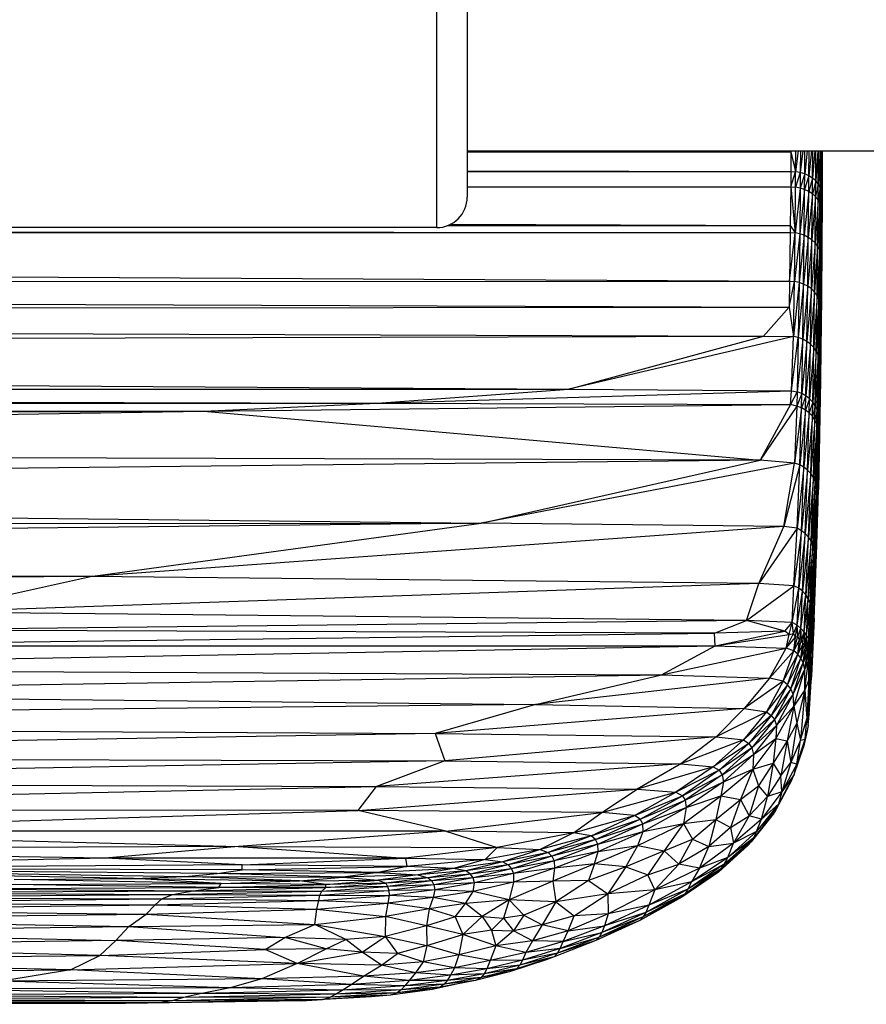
# Paper-space layout '_Inferior' of a CAD drawing. Header units: millimetres. Extents: x -124 to 674, y -133 to 0.
# Tile 7 of 9: x 496 to 551, y -133 to -68. Entities that reach past the tile are written whole.
import ezdxf

# ---------------------------------------------------------------- set-up
doc = ezdxf.new("R2010")
doc.units = ezdxf.units.MM

psp = doc.layouts.new('_Inferior')

# ---------------------------------------------------------------- linework, layer by layer
at = {"color": 7, "linetype": 'Continuous', "lineweight": 25}
for p, q in [((523, -82), (523, -52)), ((525, -54), (525, -80)), ((525, -76.972), (624, -76.972)), ((525, -76.979), (546.2, -77.034)), ((525, -77.034), (546.2, -77.034)), ((546.2, -77.034), (546.191, -78.319)), ((546.2, -77.034), (546.215, -76.972)), ((546.201, -76.972), (546.2, -77.034)), ((546.2, -77.034), (546.505, -78.337)), ((546.505, -78.337), (546.515, -76.972)), ((546.675, -76.972), (546.505, -78.337)), ((546.822, -76.972), (546.812, -78.392)), ((546.982, -76.972), (546.812, -78.392)), ((547.104, -78.481), (547.114, -76.972)), ((547.273, -76.972), (547.104, -78.481)), ((547.373, -78.604), (547.384, -76.972)), ((547.538, -76.972), (547.373, -78.604)), ((547.614, -78.756), (547.626, -76.972)), ((547.771, -76.972), (547.614, -78.756)), ((547.82, -78.934), (547.833, -76.972)), ((547.961, -76.972), (547.82, -78.934)), ((547.985, -79.133), (548, -76.972)), ((548.104, -76.972), (547.985, -79.133)), ((548.107, -79.35), (548.123, -76.972)), ((548.193, -76.972), (548.107, -79.35)), ((548.182, -79.577), (548.199, -76.972)), ((548.226, -76.991), (548.182, -79.577)), ((548.208, -79.811), (548.226, -76.991)), ((548.226, -76.991), (548.224, -76.972)), ((548.226, -76.991), (548.226, -76.972)), ((548.241, -80.179), (548.226, -76.991)), ((548.245, -79.251), (548.226, -76.991)), ((548.245, -79.251), (548.243, -76.972)), ((548.256, -76.972), (548.245, -79.251)), ((525, -78.268), (546.191, -78.319)), ((525, -78.319), (546.191, -78.319)), ((546.191, -78.319), (546.183, -79.334)), ((546.183, -79.334), (546.505, -78.337)), ((546.191, -78.319), (546.505, -78.337)), ((546.497, -79.353), (546.505, -78.337)), ((546.812, -78.392), (546.497, -79.353)), ((546.812, -78.392), (546.505, -78.337)), ((546.812, -78.392), (546.804, -79.409)), ((547.104, -78.481), (546.804, -79.409)), ((547.104, -78.481), (546.812, -78.392)), ((547.096, -79.502), (547.104, -78.481)), ((547.373, -78.604), (547.096, -79.502)), ((547.373, -78.604), (547.104, -78.481)), ((547.365, -79.628), (547.373, -78.604)), ((547.614, -78.756), (547.373, -78.604)), ((525, -79.295), (546.183, -79.334)), ((525, -79.336), (546.183, -79.334)), ((546.183, -79.334), (546.159, -81.869)), ((546.183, -79.334), (546.469, -82.345)), ((546.183, -79.334), (546.497, -79.353)), ((546.469, -82.345), (546.497, -79.353)), ((546.804, -79.409), (546.497, -79.353)), ((547.614, -78.756), (547.365, -79.628)), ((547.606, -79.785), (547.614, -78.756)), ((547.82, -78.934), (547.606, -79.785)), ((547.82, -78.934), (547.614, -78.756)), ((547.811, -79.968), (547.82, -78.934)), ((547.985, -79.133), (547.811, -79.968)), ((547.985, -79.133), (547.82, -78.934)), ((547.977, -80.174), (547.985, -79.133)), ((548.107, -79.35), (547.977, -80.174)), ((548.107, -79.35), (547.985, -79.133)), ((548.099, -80.397), (548.107, -79.35)), ((548.182, -79.577), (548.107, -79.35)), ((548.245, -79.251), (548.241, -80.179)), ((546.804, -79.409), (546.469, -82.345)), ((546.804, -79.409), (546.776, -82.405)), ((547.096, -79.502), (546.776, -82.405)), ((547.096, -79.502), (546.804, -79.409)), ((547.068, -82.504), (547.096, -79.502)), ((547.365, -79.628), (547.068, -82.504)), ((547.365, -79.628), (547.096, -79.502)), ((547.337, -82.639), (547.365, -79.628)), ((547.606, -79.785), (547.337, -82.639)), ((547.606, -79.785), (547.365, -79.628)), ((547.578, -82.806), (547.606, -79.785)), ((547.811, -79.968), (547.578, -82.806)), ((547.811, -79.968), (547.606, -79.785)), ((547.784, -83.002), (547.811, -79.968)), ((547.977, -80.174), (547.811, -79.968)), ((548.182, -79.577), (548.099, -80.397)), ((548.174, -80.631), (548.182, -79.577)), ((548.208, -79.811), (548.174, -80.631)), ((548.208, -79.811), (548.182, -79.577)), ((548.2, -80.872), (548.208, -79.811)), ((548.221, -83.172), (548.208, -79.811)), ((548.241, -80.179), (548.208, -79.811)), ((547.977, -80.174), (547.784, -83.002)), ((547.949, -83.222), (547.977, -80.174)), ((548.099, -80.397), (547.949, -83.222)), ((548.099, -80.397), (547.977, -80.174)), ((548.071, -83.46), (548.099, -80.397)), ((548.174, -80.631), (548.071, -83.46)), ((548.174, -80.631), (548.099, -80.397)), ((548.146, -83.711), (548.174, -80.631)), ((548.2, -80.872), (548.174, -80.631)), ((548.241, -80.179), (548.221, -83.172)), ((548.2, -80.872), (548.146, -83.711)), ((548.171, -83.968), (548.2, -80.872)), ((548.192, -86.583), (548.2, -80.872)), ((548.221, -83.172), (548.2, -80.872)), ((523.719, -81.866), (546.159, -81.869)), ((523.94, -81.765), (546.159, -81.869)), ((546.159, -81.869), (546.155, -82.325)), ((546.159, -81.869), (546.469, -82.345)), ((523, -82), (27, -82)), ((28.121, -82.544), (546.155, -82.325)), ((28.121, -82.544), (546.116, -85.514)), ((220.363, -82), (546.155, -82.325)), ((546.155, -82.325), (546.116, -85.514)), ((546.116, -85.514), (546.469, -82.345)), ((546.155, -82.325), (546.469, -82.345)), ((546.431, -85.535), (546.469, -82.345)), ((546.776, -82.405), (546.431, -85.535)), ((546.776, -82.405), (546.469, -82.345)), ((546.776, -82.405), (546.738, -85.598)), ((547.068, -82.504), (546.738, -85.598)), ((547.068, -82.504), (546.776, -82.405)), ((547.03, -85.701), (547.068, -82.504)), ((547.337, -82.639), (547.068, -82.504)), ((547.337, -82.639), (547.03, -85.701)), ((547.3, -85.843), (547.337, -82.639)), ((547.578, -82.806), (547.3, -85.843)), ((547.578, -82.806), (547.337, -82.639)), ((547.54, -86.018), (547.578, -82.806)), ((547.784, -83.002), (547.54, -86.018)), ((547.784, -83.002), (547.578, -82.806)), ((547.746, -86.224), (547.784, -83.002)), ((547.949, -83.222), (547.746, -86.224)), ((547.949, -83.222), (547.784, -83.002)), ((547.912, -86.454), (547.949, -83.222)), ((548.071, -83.46), (547.949, -83.222)), ((548.221, -83.172), (548.192, -86.583)), ((548.071, -83.46), (547.912, -86.454)), ((548.033, -86.704), (548.071, -83.46)), ((548.146, -83.711), (548.033, -86.704)), ((548.146, -83.711), (548.071, -83.46)), ((548.108, -86.967), (548.146, -83.711)), ((548.171, -83.968), (548.146, -83.711)), ((548.171, -83.968), (548.108, -86.967)), ((548.134, -87.236), (548.171, -83.968)), ((548.156, -89.984), (548.171, -83.968)), ((548.192, -86.583), (548.171, -83.968)), ((117.603, -85.572), (546.116, -85.514)), ((117.603, -85.572), (546.075, -87.216)), ((546.116, -85.514), (546.075, -87.216)), ((546.075, -87.216), (546.431, -85.535)), ((546.116, -85.514), (546.431, -85.535)), ((546.373, -89.142), (546.431, -85.535)), ((546.738, -85.598), (546.373, -89.142)), ((546.738, -85.598), (546.431, -85.535)), ((546.738, -85.598), (546.684, -89.209)), ((547.03, -85.701), (546.684, -89.209)), ((547.03, -85.701), (546.738, -85.598)), ((546.976, -89.317), (547.03, -85.701)), ((547.3, -85.843), (547.03, -85.701)), ((547.3, -85.843), (546.976, -89.317)), ((547.246, -89.463), (547.3, -85.843)), ((547.54, -86.018), (547.246, -89.463)), ((547.54, -86.018), (547.3, -85.843)), ((547.486, -89.645), (547.54, -86.018)), ((547.746, -86.224), (547.486, -89.645)), ((547.746, -86.224), (547.54, -86.018)), ((547.692, -89.858), (547.746, -86.224)), ((547.912, -86.454), (547.692, -89.858)), ((547.912, -86.454), (547.746, -86.224)), ((547.858, -90.097), (547.912, -86.454)), ((548.033, -86.704), (547.912, -86.454)), ((548.033, -86.704), (547.858, -90.097)), ((547.98, -90.356), (548.033, -86.704)), ((548.108, -86.967), (547.98, -90.356)), ((548.108, -86.967), (548.033, -86.704)), ((548.055, -90.628), (548.108, -86.967)), ((548.134, -87.236), (548.108, -86.967)), ((548.192, -86.583), (548.156, -89.984)), ((121.681, -87.52), (546.075, -87.216)), ((121.681, -87.52), (544.394, -89.122)), ((546.075, -87.216), (544.394, -89.122)), ((546.075, -87.216), (546.373, -89.142)), ((548.134, -87.236), (548.055, -90.628)), ((548.134, -87.236), (548.076, -95.563)), ((548.08, -90.915), (548.134, -87.236)), ((548.134, -87.236), (548.131, -91.979)), ((548.156, -89.984), (548.134, -87.236)), ((150.278, -90.15), (544.394, -89.122)), ((531.656, -92.584), (544.394, -89.122)), ((546.373, -89.142), (531.656, -92.584)), ((544.394, -89.122), (546.373, -89.142)), ((546.233, -92.693), (546.373, -89.142)), ((546.233, -92.693), (546.684, -89.209)), ((546.684, -89.209), (546.373, -89.142)), ((546.684, -89.209), (546.615, -92.762)), ((546.976, -89.317), (546.615, -92.762)), ((546.976, -89.317), (546.684, -89.209)), ((546.907, -92.873), (546.976, -89.317)), ((547.246, -89.463), (546.907, -92.873)), ((547.246, -89.463), (546.976, -89.317)), ((547.177, -93.024), (547.246, -89.463)), ((547.486, -89.645), (547.177, -93.024)), ((547.486, -89.645), (547.246, -89.463)), ((547.418, -93.212), (547.486, -89.645)), ((547.692, -89.858), (547.486, -89.645)), ((150.278, -90.15), (531.656, -92.584)), ((547.692, -89.858), (547.418, -93.212)), ((547.624, -93.431), (547.692, -89.858)), ((547.858, -90.097), (547.624, -93.431)), ((547.858, -90.097), (547.692, -89.858)), ((547.79, -93.677), (547.858, -90.097)), ((547.98, -90.356), (547.858, -90.097)), ((548.156, -89.984), (548.131, -91.979)), ((547.98, -90.356), (547.79, -93.677)), ((547.912, -93.943), (547.98, -90.356)), ((548.055, -90.628), (547.912, -93.943)), ((548.055, -90.628), (547.98, -90.356)), ((547.987, -94.223), (548.055, -90.628)), ((548.08, -90.915), (547.987, -94.223)), ((548.003, -99.157), (548.08, -90.915)), ((548.08, -90.915), (548.012, -94.562)), ((548.08, -90.915), (548.055, -90.628)), ((548.08, -90.915), (548.076, -95.563)), ((548.131, -91.979), (548.076, -95.563)), ((183.721, -92.686), (531.656, -92.584)), ((183.721, -92.686), (519.11, -93.494)), ((519.11, -93.494), (531.656, -92.584)), ((519.11, -93.494), (546.233, -92.693)), ((531.656, -92.584), (546.233, -92.693)), ((546.162, -93.595), (546.233, -92.693)), ((546.615, -92.762), (546.162, -93.595)), ((546.233, -92.693), (546.615, -92.762)), ((546.615, -92.762), (546.592, -93.698)), ((546.907, -92.873), (546.592, -93.698)), ((546.907, -92.873), (546.615, -92.762)), ((546.886, -93.807), (546.907, -92.873)), ((547.177, -93.024), (546.907, -92.873)), ((227.393, -93.759), (519.11, -93.494)), ((507.74, -94.018), (519.11, -93.494)), ((519.11, -93.494), (546.162, -93.595)), ((547.177, -93.024), (546.886, -93.807)), ((547.156, -93.956), (547.177, -93.024)), ((547.418, -93.212), (547.156, -93.956)), ((547.418, -93.212), (547.177, -93.024)), ((547.397, -94.142), (547.418, -93.212)), ((547.624, -93.431), (547.397, -94.142)), ((547.624, -93.431), (547.418, -93.212)), ((547.603, -94.361), (547.624, -93.431)), ((547.79, -93.677), (547.624, -93.431)), ((209.646, -94.989), (507.74, -94.018)), ((227.393, -93.759), (507.74, -94.018)), ((357.669, -96.64), (507.74, -94.018)), ((507.74, -94.018), (546.162, -93.595)), ((507.74, -94.018), (544.193, -97.248)), ((546.162, -93.595), (544.193, -97.248)), ((546.592, -93.698), (544.193, -97.248)), ((546.592, -93.698), (546.162, -93.595)), ((546.592, -93.698), (546.44, -97.439)), ((546.886, -93.807), (546.44, -97.439)), ((546.886, -93.807), (546.592, -93.698)), ((546.783, -97.553), (546.886, -93.807)), ((547.156, -93.956), (546.783, -97.553)), ((547.156, -93.956), (546.886, -93.807)), ((547.055, -97.706), (547.156, -93.956)), ((547.397, -94.142), (547.055, -97.706)), ((547.397, -94.142), (547.156, -93.956)), ((547.295, -97.896), (547.397, -94.142)), ((547.603, -94.361), (547.397, -94.142)), ((547.79, -93.677), (547.603, -94.361)), ((547.769, -94.606), (547.79, -93.677)), ((547.912, -93.943), (547.769, -94.606)), ((547.912, -93.943), (547.79, -93.677)), ((547.891, -94.872), (547.912, -93.943)), ((547.987, -94.223), (547.912, -93.943)), ((547.603, -94.361), (547.295, -97.896)), ((547.502, -98.119), (547.603, -94.361)), ((547.769, -94.606), (547.502, -98.119)), ((547.769, -94.606), (547.603, -94.361)), ((547.668, -98.369), (547.769, -94.606)), ((547.891, -94.872), (547.769, -94.606)), ((547.987, -94.223), (547.891, -94.872)), ((547.966, -95.152), (547.987, -94.223)), ((548.012, -94.562), (547.966, -95.152)), ((548.012, -94.562), (547.987, -94.223)), ((548.012, -94.562), (547.991, -95.546)), ((548.003, -99.157), (548.012, -94.562)), ((547.891, -94.872), (547.668, -98.369)), ((547.79, -98.639), (547.891, -94.872)), ((547.966, -95.152), (547.79, -98.639)), ((547.865, -98.93), (547.966, -95.152)), ((547.966, -95.152), (547.891, -94.872)), ((547.991, -95.546), (547.966, -95.152)), ((547.991, -95.546), (547.865, -98.93)), ((547.991, -95.546), (547.886, -99.613)), ((547.905, -102.784), (547.991, -95.546)), ((548.003, -99.157), (547.991, -95.546)), ((548.076, -95.563), (548.003, -99.157)), ((544.193, -97.248), (357.669, -96.64)), ((544.193, -97.248), (345.705, -99.34)), ((525.904, -101.365), (544.193, -97.248)), ((546.44, -97.439), (544.193, -97.248)), ((546.44, -97.439), (525.904, -101.365)), ((545.729, -101.583), (546.44, -97.439)), ((546.783, -97.553), (545.729, -101.583)), ((546.783, -97.553), (546.44, -97.439)), ((546.616, -101.704), (546.783, -97.553)), ((547.055, -97.706), (546.616, -101.704)), ((547.055, -97.706), (546.783, -97.553)), ((546.902, -101.86), (547.055, -97.706)), ((547.295, -97.896), (546.902, -101.86)), ((547.295, -97.896), (547.055, -97.706)), ((547.143, -102.054), (547.295, -97.896)), ((547.502, -98.119), (547.295, -97.896)), ((547.502, -98.119), (547.143, -102.054)), ((547.35, -102.28), (547.502, -98.119)), ((547.668, -98.369), (547.35, -102.28)), ((547.668, -98.369), (547.502, -98.119)), ((547.516, -102.534), (547.668, -98.369)), ((547.79, -98.639), (547.516, -102.534)), ((547.638, -102.809), (547.79, -98.639)), ((547.79, -98.639), (547.668, -98.369)), ((547.865, -98.93), (547.79, -98.639)), ((345.705, -99.34), (525.904, -101.365)), ((547.865, -98.93), (547.638, -102.809)), ((547.712, -103.134), (547.865, -98.93)), ((547.886, -99.613), (547.865, -98.93)), ((547.905, -102.784), (548.003, -99.157)), ((547.886, -99.613), (547.712, -103.134)), ((547.886, -99.613), (547.723, -104.295)), ((547.767, -106.503), (547.886, -99.613)), ((547.905, -102.784), (547.886, -99.613)), ((292.672, -101.502), (525.904, -101.365)), ((525.904, -101.365), (312.159, -103.716)), ((500.333, -104.873), (525.904, -101.365)), ((545.729, -101.583), (500.333, -104.873)), ((545.729, -101.583), (525.904, -101.365)), ((544.105, -105.329), (545.729, -101.583)), ((546.616, -101.704), (544.105, -105.329)), ((546.616, -101.704), (545.729, -101.583)), ((546.39, -105.475), (546.616, -101.704)), ((546.902, -101.86), (546.39, -105.475)), ((546.902, -101.86), (546.616, -101.704)), ((546.722, -105.636), (546.902, -101.86)), ((547.143, -102.054), (546.902, -101.86)), ((547.143, -102.054), (546.722, -105.636)), ((546.965, -105.835), (547.143, -102.054)), ((547.35, -102.28), (546.965, -105.835)), ((547.35, -102.28), (547.143, -102.054)), ((547.171, -106.066), (547.35, -102.28)), ((547.516, -102.534), (547.171, -106.066)), ((547.338, -106.324), (547.516, -102.534)), ((547.516, -102.534), (547.35, -102.28)), ((547.638, -102.809), (547.516, -102.534)), ((547.638, -102.809), (547.338, -106.324)), ((547.459, -106.602), (547.638, -102.809)), ((547.712, -103.134), (547.459, -106.602)), ((547.531, -107), (547.712, -103.134)), ((547.712, -103.134), (547.638, -102.809)), ((547.723, -104.295), (547.712, -103.134)), ((547.767, -106.503), (547.905, -102.784)), ((500.333, -104.873), (312.159, -103.716)), ((547.723, -104.295), (547.531, -107)), ((547.723, -104.295), (547.534, -108.441)), ((547.596, -109.957), (547.723, -104.295)), ((547.767, -106.503), (547.723, -104.295)), ((500.333, -104.873), (293.016, -106.261)), ((489.864, -107.191), (500.333, -104.873)), ((544.105, -105.329), (500.333, -104.873)), ((544.105, -105.329), (489.864, -107.191)), ((543.3, -107.744), (544.105, -105.329)), ((543.3, -107.744), (546.39, -105.475)), ((546.39, -105.475), (544.105, -105.329)), ((546.286, -107.888), (546.39, -105.475)), ((546.286, -107.888), (546.722, -105.636)), ((546.722, -105.636), (546.39, -105.475)), ((546.608, -108.056), (546.722, -105.636)), ((546.965, -105.835), (546.722, -105.636)), ((546.608, -108.056), (546.965, -105.835)), ((546.852, -108.262), (546.965, -105.835)), ((546.852, -108.262), (547.171, -106.066)), ((547.171, -106.066), (546.965, -105.835)), ((547.058, -108.503), (547.171, -106.066)), ((547.058, -108.503), (547.338, -106.324)), ((547.338, -106.324), (547.171, -106.066)), ((547.222, -108.764), (547.338, -106.324)), ((547.459, -106.602), (547.338, -106.324)), ((547.222, -108.764), (547.459, -106.602)), ((547.34, -108.945), (547.459, -106.602)), ((547.34, -108.945), (547.531, -107)), ((547.397, -109.43), (547.531, -107)), ((547.531, -107), (547.459, -106.602)), ((547.534, -108.441), (547.531, -107)), ((547.596, -109.957), (547.767, -106.503)), ((547.723, -107.611), (547.767, -106.503)), ((543.3, -107.744), (487.984, -108.368)), ((543.3, -107.744), (489.864, -107.191)), ((541.186, -108.572), (543.3, -107.744)), ((545.792, -108.454), (543.3, -107.744)), ((546.286, -107.888), (543.3, -107.744)), ((547.723, -107.611), (547.541, -111.37)), ((547.723, -107.611), (547.596, -109.957)), ((541.186, -108.572), (487.984, -108.368)), ((545.792, -108.454), (546.286, -107.888)), ((546.09, -108.672), (546.286, -107.888)), ((546.371, -108.594), (546.286, -107.888)), ((546.608, -108.056), (546.286, -107.888)), ((546.371, -108.594), (546.608, -108.056)), ((546.491, -108.833), (546.608, -108.056)), ((546.653, -108.78), (546.608, -108.056)), ((546.608, -108.056), (546.852, -108.262)), ((546.653, -108.78), (546.852, -108.262)), ((546.852, -108.262), (546.752, -109.037)), ((546.892, -109.007), (546.852, -108.262)), ((546.852, -108.262), (547.058, -108.503)), ((476.145, -109.391), (541.186, -108.572)), ((545.792, -108.454), (541.186, -108.572)), ((541.232, -109.416), (541.186, -108.572)), ((541.232, -109.416), (545.792, -108.454)), ((541.232, -109.416), (546.09, -108.672)), ((546.09, -108.672), (545.792, -108.454)), ((545.878, -109.55), (546.371, -108.594)), ((545.878, -109.55), (546.09, -108.672)), ((545.878, -109.55), (546.491, -108.833)), ((546.09, -108.672), (546.371, -108.594)), ((546.491, -108.833), (546.371, -108.594)), ((546.385, -109.734), (546.653, -108.78)), ((546.385, -109.734), (546.491, -108.833)), ((546.385, -109.734), (546.752, -109.037)), ((546.491, -108.833), (546.653, -108.78)), ((546.647, -109.959), (546.892, -109.007)), ((546.647, -109.959), (546.752, -109.037)), ((546.752, -109.037), (546.653, -108.78)), ((546.892, -109.007), (546.752, -109.037)), ((546.892, -109.007), (547.058, -108.503)), ((546.969, -109.279), (546.892, -109.007)), ((546.969, -109.279), (547.058, -108.503)), ((547.058, -108.503), (547.089, -109.268)), ((547.058, -108.503), (547.222, -108.764)), ((547.089, -109.268), (547.222, -108.764)), ((547.222, -108.764), (547.142, -109.55)), ((547.238, -109.545), (547.222, -108.764)), ((547.222, -108.764), (547.34, -108.945)), ((547.238, -109.545), (547.34, -108.945)), ((547.282, -109.806), (547.34, -108.945)), ((547.34, -108.945), (547.397, -109.43)), ((547.534, -108.441), (547.397, -109.43)), ((547.534, -108.441), (547.417, -110.333)), ((547.443, -112.382), (547.534, -108.441)), ((547.596, -109.957), (547.534, -108.441)), ((459.338, -110.899), (541.232, -109.416)), ((476.145, -109.391), (541.232, -109.416)), ((537.727, -111.311), (541.232, -109.416)), ((537.727, -111.311), (545.878, -109.55)), ((541.232, -109.416), (545.878, -109.55)), ((544.806, -111.521), (545.878, -109.55)), ((546.385, -109.734), (545.878, -109.55)), ((546.969, -109.279), (546.647, -109.959)), ((546.854, -110.221), (547.089, -109.268)), ((546.854, -110.221), (546.969, -109.279)), ((547.142, -109.55), (546.854, -110.221)), ((547.089, -109.268), (546.969, -109.279)), ((547.012, -110.516), (547.238, -109.545)), ((547.012, -110.516), (547.142, -109.55)), ((547.142, -109.55), (547.089, -109.268)), ((547.238, -109.545), (547.142, -109.55)), ((547.282, -109.806), (547.238, -109.545)), ((547.282, -109.806), (547.397, -109.43)), ((547.397, -109.43), (547.331, -109.983)), ((547.397, -109.43), (547.341, -110.347)), ((547.397, -109.43), (547.417, -110.333)), ((544.806, -111.521), (546.385, -109.734)), ((545.7, -111.72), (546.385, -109.734)), ((545.7, -111.72), (546.647, -109.959)), ((545.985, -111.954), (546.647, -109.959)), ((545.985, -111.954), (546.854, -110.221)), ((546.19, -112.227), (546.854, -110.221)), ((546.647, -109.959), (546.385, -109.734)), ((546.854, -110.221), (546.647, -109.959)), ((547.012, -110.516), (546.854, -110.221)), ((547.282, -109.806), (547.012, -110.516)), ((547.107, -110.936), (547.282, -109.806)), ((547.107, -110.936), (547.331, -109.983)), ((547.331, -109.983), (547.282, -109.806)), ((547.341, -110.347), (547.331, -109.983)), ((547.417, -110.333), (547.341, -110.347)), ((547.417, -110.333), (547.364, -111.629)), ((547.417, -110.333), (547.443, -112.382)), ((547.443, -112.382), (547.596, -109.957)), ((547.541, -111.37), (547.596, -109.957)), ((459.338, -110.899), (537.727, -111.311)), ((546.19, -112.227), (547.012, -110.516)), ((546.337, -112.569), (547.012, -110.516)), ((546.337, -112.569), (547.107, -110.936)), ((546.39, -113.357), (547.107, -110.936)), ((547.107, -110.936), (547.012, -110.516)), ((547.104, -112.3), (547.341, -110.347)), ((547.104, -112.3), (547.107, -110.936)), ((547.341, -110.347), (547.107, -110.936)), ((547.364, -111.629), (547.341, -110.347)), ((460.264, -112.515), (537.727, -111.311)), ((529.481, -113.261), (537.727, -111.311)), ((544.806, -111.521), (529.481, -113.261)), ((537.727, -111.311), (544.806, -111.521)), ((544.806, -111.521), (543.135, -113.522)), ((545.7, -111.72), (544.806, -111.521)), ((547.364, -111.629), (547.104, -112.3)), ((547.364, -111.629), (547.246, -114.195)), ((547.378, -113.771), (547.364, -111.629)), ((547.443, -112.382), (547.364, -111.629)), ((547.391, -113.908), (547.541, -111.37)), ((547.541, -111.37), (547.443, -112.382)), ((545.7, -111.72), (543.135, -113.522)), ((545.7, -111.72), (544.6, -113.726)), ((545.985, -111.954), (544.6, -113.726)), ((545.985, -111.954), (544.914, -113.963)), ((546.19, -112.227), (544.914, -113.963)), ((546.19, -112.227), (545.118, -114.243)), ((545.985, -111.954), (545.7, -111.72)), ((546.19, -112.227), (545.985, -111.954)), ((546.337, -112.569), (546.19, -112.227)), ((460.264, -112.515), (529.481, -113.261)), ((546.337, -112.569), (545.118, -114.243)), ((546.337, -112.569), (545.25, -114.635)), ((546.39, -113.357), (546.337, -112.569)), ((547.104, -112.3), (546.39, -113.357)), ((547.104, -112.3), (546.578, -114.469)), ((547.104, -112.3), (546.823, -115.587)), ((547.104, -112.3), (547.246, -114.195)), ((547.378, -113.771), (547.443, -112.382)), ((547.391, -113.908), (547.443, -112.382)), ((529.481, -113.261), (404.098, -114.571)), ((529.481, -113.261), (522.905, -115.149)), ((543.135, -113.522), (522.905, -115.149)), ((529.481, -113.261), (543.135, -113.522)), ((543.135, -113.522), (541.303, -115.376)), ((543.135, -113.522), (544.6, -113.726)), ((546.39, -113.357), (545.22, -115.478)), ((546.39, -113.357), (545.25, -114.635)), ((546.39, -113.357), (545.953, -115.625)), ((546.39, -113.357), (546.578, -114.469)), ((544.6, -113.726), (541.303, -115.376)), ((544.6, -113.726), (543.092, -115.576)), ((544.914, -113.963), (543.092, -115.576)), ((544.914, -113.963), (543.441, -115.813)), ((544.6, -113.726), (544.914, -113.963)), ((544.914, -113.963), (545.118, -114.243)), ((546.823, -115.587), (547.246, -114.195)), ((547.135, -115.528), (547.246, -114.195)), ((547.246, -114.195), (547.378, -113.771)), ((547.246, -114.195), (547.331, -114.638)), ((547.331, -114.638), (547.378, -113.771)), ((547.331, -114.638), (547.391, -113.908)), ((547.378, -113.771), (547.391, -113.908)), ((404.098, -114.571), (522.905, -115.149)), ((545.118, -114.243), (543.441, -115.813)), ((545.118, -114.243), (543.643, -116.099)), ((545.25, -114.635), (543.643, -116.099)), ((545.25, -114.635), (543.758, -116.524)), ((545.118, -114.243), (545.25, -114.635)), ((545.25, -114.635), (545.22, -115.478)), ((546.578, -114.469), (545.953, -115.625)), ((546.578, -114.469), (546.202, -117.054)), ((546.578, -114.469), (546.823, -115.587)), ((547.331, -114.638), (547.135, -115.528)), ((547.331, -114.638), (547.272, -114.983)), ((522.905, -115.149), (433.128, -116.644)), ((522.905, -115.149), (541.303, -115.376)), ((522.905, -115.149), (523.533, -116.945)), ((541.303, -115.376), (523.533, -116.945)), ((541.303, -115.376), (538.995, -117.132)), ((541.303, -115.376), (543.092, -115.576)), ((545.22, -115.478), (543.709, -117.489)), ((543.758, -116.524), (545.22, -115.478)), ((545.22, -115.478), (545.033, -117.098)), ((545.22, -115.478), (545.953, -115.625)), ((547.272, -114.983), (547.033, -116.048)), ((547.272, -114.983), (547.135, -115.528)), ((543.092, -115.576), (538.995, -117.132)), ((543.092, -115.576), (541.097, -117.329)), ((543.441, -115.813), (541.097, -117.329)), ((543.441, -115.813), (541.497, -117.566)), ((543.643, -116.099), (541.497, -117.566)), ((543.643, -116.099), (541.696, -117.859)), ((543.092, -115.576), (543.441, -115.813)), ((543.441, -115.813), (543.643, -116.099)), ((543.643, -116.099), (543.758, -116.524)), ((545.953, -115.625), (545.033, -117.098)), ((545.953, -115.625), (545.547, -117.927)), ((545.953, -115.625), (546.202, -117.054)), ((546.823, -115.587), (546.202, -117.054)), ((546.408, -117.846), (547.033, -116.048)), ((546.59, -117.172), (547.135, -115.528)), ((546.59, -117.172), (546.823, -115.587)), ((546.59, -117.172), (547.033, -116.048)), ((546.823, -115.587), (547.135, -115.528)), ((547.033, -116.048), (547.135, -115.528)), ((433.128, -116.644), (523.533, -116.945)), ((541.696, -117.859), (543.758, -116.524)), ((543.758, -116.524), (541.786, -118.313)), ((543.758, -116.524), (543.709, -117.489)), ((523.533, -116.945), (443.483, -118.369)), ((523.533, -116.945), (519.063, -118.634)), ((538.995, -117.132), (519.063, -118.634)), ((523.533, -116.945), (538.995, -117.132)), ((538.995, -117.132), (536.134, -118.797)), ((541.097, -117.329), (536.134, -118.797)), ((541.097, -117.329), (538.665, -118.99)), ((538.995, -117.132), (541.097, -117.329)), ((541.097, -117.329), (541.497, -117.566)), ((543.709, -117.489), (545.033, -117.098)), ((545.033, -117.098), (544.07, -118.584)), ((545.033, -117.098), (544.676, -119.285)), ((545.033, -117.098), (545.547, -117.927)), ((545.547, -117.927), (546.202, -117.054)), ((546.202, -117.054), (545.605, -118.969)), ((546.59, -117.172), (545.605, -118.969)), ((546.59, -117.172), (546.202, -117.054)), ((546.408, -117.846), (546.59, -117.172)), ((541.497, -117.566), (538.665, -118.99)), ((541.497, -117.566), (539.094, -119.228)), ((539.094, -119.228), (541.696, -117.859)), ((541.696, -117.859), (539.284, -119.528)), ((541.497, -117.566), (541.696, -117.859)), ((541.613, -119.244), (543.709, -117.489)), ((541.696, -117.859), (541.786, -118.313)), ((541.786, -118.313), (543.709, -117.489)), ((543.709, -117.489), (542.892, -119.468)), ((543.709, -117.489), (544.07, -118.584)), ((545.547, -117.927), (544.676, -119.285)), ((546.408, -117.846), (545.375, -119.778)), ((545.605, -118.969), (545.547, -117.927)), ((546.408, -117.846), (545.605, -118.969)), ((546.266, -118.197), (546.408, -117.846)), ((443.483, -118.369), (519.063, -118.634)), ((446.656, -120.127), (519.063, -118.634)), ((517.868, -120.204), (519.063, -118.634)), ((519.063, -118.634), (536.134, -118.797)), ((539.284, -119.528), (541.786, -118.313)), ((541.786, -118.313), (539.347, -120.012)), ((541.786, -118.313), (541.613, -119.244)), ((542.892, -119.468), (544.07, -118.584)), ((544.07, -118.584), (543.456, -120.546)), ((544.07, -118.584), (544.676, -119.285)), ((546.266, -118.197), (545.215, -120.155)), ((546.266, -118.197), (545.375, -119.778)), ((517.868, -120.204), (536.134, -118.797)), ((533.815, -120.332), (536.134, -118.797)), ((533.815, -120.332), (538.665, -118.99)), ((535.952, -120.522), (538.665, -118.99)), ((535.952, -120.522), (539.094, -119.228)), ((536.134, -118.797), (538.665, -118.99)), ((536.326, -120.761), (539.094, -119.228)), ((538.665, -118.99), (539.094, -119.228)), ((539.094, -119.228), (539.284, -119.528)), ((539.173, -121.058), (541.613, -119.244)), ((539.347, -120.012), (541.613, -119.244)), ((541.613, -119.244), (541.271, -120.779)), ((541.613, -119.244), (542.892, -119.468)), ((544.676, -119.285), (543.456, -120.546)), ((545.605, -118.969), (544.268, -120.774)), ((544.268, -120.774), (544.676, -119.285)), ((545.605, -118.969), (544.676, -119.285)), ((545.605, -118.969), (545.375, -119.778)), ((536.326, -120.761), (539.284, -119.528)), ((536.502, -121.069), (539.284, -119.528)), ((536.502, -121.069), (539.347, -120.012)), ((536.53, -121.568), (539.347, -120.012)), ((539.347, -120.012), (539.173, -121.058)), ((539.284, -119.528), (539.347, -120.012)), ((541.271, -120.779), (542.892, -119.468)), ((542.892, -119.468), (542.246, -121.312)), ((542.892, -119.468), (543.456, -120.546)), ((545.375, -119.778), (543.946, -121.571)), ((545.375, -119.778), (544.268, -120.774)), ((545.375, -119.778), (545.215, -120.155)), ((517.868, -120.204), (446.656, -120.127)), ((472.517, -121.57), (517.868, -120.204)), ((533.815, -120.332), (517.868, -120.204)), ((523.606, -121.549), (517.868, -120.204)), ((523.606, -121.549), (533.815, -120.332)), ((531.96, -121.671), (533.815, -120.332)), ((531.96, -121.671), (535.952, -120.522)), ((533.109, -121.863), (535.952, -120.522)), ((535.952, -120.522), (533.815, -120.332)), ((536.326, -120.761), (535.952, -120.522)), ((542.246, -121.312), (543.456, -120.546)), ((543.456, -120.546), (542.443, -122.331)), ((544.268, -120.774), (543.456, -120.546)), ((545.045, -120.428), (543.586, -122.262)), ((545.215, -120.155), (543.761, -121.981)), ((545.045, -120.428), (543.761, -121.981)), ((545.215, -120.155), (543.946, -121.571)), ((545.215, -120.155), (545.045, -120.428)), ((533.109, -121.863), (536.326, -120.761)), ((533.393, -122.104), (536.326, -120.761)), ((533.393, -122.104), (536.502, -121.069)), ((533.553, -122.414), (536.502, -121.069)), ((536.178, -122.494), (539.173, -121.058)), ((536.502, -121.069), (536.326, -120.761)), ((536.53, -121.568), (536.502, -121.069)), ((536.53, -121.568), (539.173, -121.058)), ((539.173, -121.058), (537.895, -122.834)), ((539.173, -121.058), (541.271, -120.779)), ((539.173, -121.058), (539.755, -122.087)), ((539.755, -122.087), (541.271, -120.779)), ((541.271, -120.779), (540.833, -122.557)), ((541.271, -120.779), (542.246, -121.312)), ((544.268, -120.774), (542.443, -122.331)), ((543.946, -121.571), (544.268, -120.774)), ((523.606, -121.549), (472.517, -121.57)), ((472.517, -121.57), (510.016, -122.567)), ((523.606, -121.549), (510.016, -122.567)), ((523.606, -121.549), (526.96, -122.615)), ((531.96, -121.671), (523.606, -121.549)), ((531.96, -121.671), (526.96, -122.615)), ((531.96, -121.671), (529.782, -122.755)), ((533.109, -121.863), (529.782, -122.755)), ((533.109, -121.863), (530.309, -122.951)), ((533.109, -121.863), (531.96, -121.671)), ((533.393, -122.104), (533.109, -121.863)), ((533.553, -122.414), (536.53, -121.568)), ((533.568, -122.891), (536.53, -121.568)), ((536.178, -122.494), (536.53, -121.568)), ((542.246, -121.312), (540.833, -122.557)), ((543.946, -121.571), (542.06, -123.268)), ((542.246, -121.312), (542.443, -122.331)), ((543.946, -121.571), (542.443, -122.331)), ((543.761, -121.981), (543.946, -121.571)), ((510.016, -122.567), (465.322, -122.74)), ((510.016, -122.567), (501.296, -123.319)), ((510.016, -122.567), (520.963, -123.322)), ((510.016, -122.567), (526.96, -122.615)), ((533.393, -122.104), (530.309, -122.951)), ((533.393, -122.104), (530.541, -123.192)), ((533.553, -122.414), (530.541, -123.192)), ((533.553, -122.414), (530.69, -123.503)), ((533.34, -123.698), (536.178, -122.494)), ((533.553, -122.414), (533.393, -122.104)), ((533.568, -122.891), (533.553, -122.414)), ((533.568, -122.891), (536.178, -122.494)), ((535.393, -123.899), (536.178, -122.494)), ((536.178, -122.494), (537.895, -122.834)), ((537.895, -122.834), (539.755, -122.087)), ((539.755, -122.087), (538.864, -123.71)), ((540.833, -122.557), (538.864, -123.71)), ((539.755, -122.087), (540.833, -122.557)), ((542.443, -122.331), (540.203, -123.983)), ((540.203, -123.983), (540.833, -122.557)), ((540.833, -122.557), (542.443, -122.331)), ((543.38, -122.495), (541.449, -124.237)), ((543.586, -122.262), (541.657, -124.002)), ((543.38, -122.495), (541.657, -124.002)), ((543.761, -121.981), (541.838, -123.711)), ((543.586, -122.262), (541.838, -123.711)), ((543.761, -121.981), (542.06, -123.268)), ((542.06, -123.268), (542.443, -122.331)), ((543.38, -122.495), (543.586, -122.262)), ((543.586, -122.262), (543.761, -121.981)), ((501.296, -123.319), (465.322, -122.74)), ((526.96, -122.615), (520.963, -123.322)), ((526.96, -122.615), (526.185, -123.415)), ((529.782, -122.755), (526.185, -123.415)), ((526.96, -122.615), (529.782, -122.755)), ((529.782, -122.755), (527.34, -123.57)), ((530.309, -122.951), (527.34, -123.57)), ((530.309, -122.951), (527.691, -123.769)), ((530.541, -123.192), (527.691, -123.769)), ((530.541, -123.192), (527.897, -124.012)), ((529.782, -122.755), (530.309, -122.951)), ((530.309, -122.951), (530.541, -123.192)), ((530.541, -123.192), (530.69, -123.503)), ((533.568, -122.891), (530.69, -123.503)), ((533.568, -122.891), (530.722, -123.984)), ((533.34, -123.698), (533.568, -122.891)), ((537.895, -122.834), (535.393, -123.899)), ((537.895, -122.834), (536.833, -124.408)), ((537.895, -122.834), (538.864, -123.71)), ((501.296, -123.319), (472.23, -124.003)), ((510.254, -123.77), (472.23, -124.003)), ((510.254, -123.77), (501.296, -123.319)), ((520.963, -123.322), (501.296, -123.319)), ((510.251, -124.09), (510.254, -123.77)), ((510.251, -124.09), (521.051, -123.86)), ((510.254, -123.77), (520.963, -123.322)), ((521.051, -123.86), (510.254, -123.77)), ((521.051, -123.86), (519.162, -124.254)), ((520.963, -123.322), (521.051, -123.86)), ((520.963, -123.322), (526.185, -123.415)), ((526.185, -123.415), (521.051, -123.86)), ((524.102, -123.993), (521.051, -123.86)), ((526.185, -123.415), (524.102, -123.993)), ((527.34, -123.57), (524.102, -123.993)), ((527.34, -123.57), (524.914, -124.162)), ((527.691, -123.769), (524.914, -124.162)), ((527.691, -123.769), (525.21, -124.366)), ((526.185, -123.415), (527.34, -123.57)), ((527.34, -123.57), (527.691, -123.769)), ((527.691, -123.769), (527.897, -124.012)), ((530.69, -123.503), (527.897, -124.012)), ((530.69, -123.503), (528.029, -124.335)), ((533.34, -123.698), (530.616, -124.84)), ((530.69, -123.503), (530.722, -123.984)), ((533.34, -123.698), (530.722, -123.984)), ((533.34, -123.698), (532.934, -124.783)), ((535.393, -123.899), (533.34, -123.698)), ((536.833, -124.408), (538.864, -123.71)), ((538.864, -123.71), (537.278, -125.397)), ((540.203, -123.983), (538.864, -123.71)), ((541.838, -123.711), (539.445, -125.354)), ((542.06, -123.268), (539.682, -124.88)), ((541.838, -123.711), (539.682, -124.88)), ((542.06, -123.268), (540.203, -123.983)), ((541.657, -124.002), (541.838, -123.711)), ((541.838, -123.711), (542.06, -123.268)), ((503.167, -124.659), (472.23, -124.003)), ((472.23, -124.003), (506.501, -124.519)), ((508.622, -124.331), (472.23, -124.003)), ((510.251, -124.09), (472.23, -124.003)), ((503.167, -124.659), (506.501, -124.519)), ((506.501, -124.519), (508.622, -124.331)), ((514.009, -124.805), (506.501, -124.519)), ((506.501, -124.519), (516.86, -124.561)), ((508.622, -124.331), (510.251, -124.09)), ((508.622, -124.331), (519.162, -124.254)), ((516.86, -124.561), (508.622, -124.331)), ((519.162, -124.254), (510.251, -124.09)), ((519.162, -124.254), (516.86, -124.561)), ((521.755, -124.425), (516.86, -124.561)), ((524.102, -123.993), (519.162, -124.254)), ((519.162, -124.254), (521.755, -124.425)), ((521.755, -124.425), (519.165, -124.766)), ((524.102, -123.993), (521.755, -124.425)), ((524.914, -124.162), (521.755, -124.425)), ((521.755, -124.425), (522.44, -124.609)), ((524.914, -124.162), (522.44, -124.609)), ((525.21, -124.366), (522.44, -124.609)), ((525.21, -124.366), (522.679, -124.817)), ((524.914, -124.162), (524.102, -123.993)), ((525.21, -124.366), (524.914, -124.162)), ((527.897, -124.012), (525.21, -124.366)), ((525.391, -124.612), (525.21, -124.366)), ((527.897, -124.012), (525.391, -124.612)), ((528.029, -124.335), (525.391, -124.612)), ((528.029, -124.335), (525.486, -124.949)), ((527.897, -124.012), (528.029, -124.335)), ((530.722, -123.984), (528.023, -124.886)), ((528.029, -124.335), (528.023, -124.886)), ((530.722, -123.984), (528.029, -124.335)), ((530.722, -123.984), (530.616, -124.84)), ((535.393, -123.899), (532.934, -124.783)), ((535.393, -123.899), (534.205, -125.654)), ((536.833, -124.408), (534.205, -125.654)), ((535.393, -123.899), (536.833, -124.408)), ((537.278, -125.397), (536.833, -124.408)), ((540.203, -123.983), (537.278, -125.397)), ((541.449, -124.237), (539.056, -125.887)), ((541.657, -124.002), (539.265, -125.652)), ((541.449, -124.237), (539.265, -125.652)), ((541.657, -124.002), (539.445, -125.354)), ((540.203, -123.983), (539.682, -124.88)), ((541.449, -124.237), (541.657, -124.002)), ((495.039, -125.053), (508.878, -124.981)), ((508.737, -125.237), (495.039, -125.053)), ((495.334, -124.731), (503.167, -124.659)), ((508.878, -124.981), (495.334, -124.731)), ((508.878, -124.981), (503.167, -124.659)), ((503.167, -124.659), (514.009, -124.805)), ((508.737, -125.237), (508.878, -124.981)), ((508.737, -125.237), (515.739, -125.04)), ((508.878, -124.981), (514.009, -124.805)), ((515.739, -125.04), (508.878, -124.981)), ((514.009, -124.805), (516.86, -124.561)), ((514.009, -124.805), (519.165, -124.766)), ((515.739, -125.04), (514.009, -124.805)), ((515.482, -125.477), (519.787, -125.18)), ((515.733, -125.254), (519.669, -124.966)), ((515.733, -125.254), (515.739, -125.04)), ((519.787, -125.18), (515.733, -125.254)), ((515.739, -125.04), (519.165, -124.766)), ((519.669, -124.966), (515.739, -125.04)), ((516.86, -124.561), (519.165, -124.766)), ((522.44, -124.609), (519.165, -124.766)), ((519.165, -124.766), (519.669, -124.966)), ((522.44, -124.609), (519.669, -124.966)), ((522.679, -124.817), (519.669, -124.966)), ((519.669, -124.966), (519.787, -125.18)), ((522.679, -124.817), (519.787, -125.18)), ((522.822, -125.067), (519.787, -125.18)), ((519.787, -125.18), (519.855, -125.431)), ((522.822, -125.067), (519.855, -125.431)), ((522.44, -124.609), (522.679, -124.817)), ((525.391, -124.612), (522.679, -124.817)), ((522.679, -124.817), (522.822, -125.067)), ((525.391, -124.612), (522.822, -125.067)), ((525.486, -124.949), (522.822, -125.067)), ((522.822, -125.067), (522.881, -125.4)), ((525.486, -124.949), (522.881, -125.4)), ((525.486, -124.949), (525.391, -124.612)), ((528.023, -124.886), (525.394, -125.502)), ((525.394, -125.502), (525.486, -124.949)), ((528.023, -124.886), (525.486, -124.949)), ((530.616, -124.84), (527.742, -126.061)), ((528.023, -124.886), (527.742, -126.061)), ((530.616, -124.84), (528.023, -124.886)), ((532.934, -124.783), (530.616, -124.84)), ((530.616, -124.84), (530.809, -126.18)), ((532.934, -124.783), (530.809, -126.18)), ((532.934, -124.783), (534.205, -125.654)), ((539.682, -124.88), (536.89, -126.401)), ((539.682, -124.88), (537.278, -125.397)), ((539.682, -124.88), (539.445, -125.354)), ((481.156, -125.88), (505.701, -125.708)), ((484.222, -125.593), (507.057, -125.468)), ((484.222, -125.593), (505.701, -125.708)), ((489.403, -125.325), (508.737, -125.237)), ((489.403, -125.325), (507.057, -125.468)), ((504.989, -125.993), (505.701, -125.708)), ((504.989, -125.993), (515.348, -125.737)), ((505.701, -125.708), (507.057, -125.468)), ((505.701, -125.708), (515.482, -125.477)), ((505.701, -125.708), (515.348, -125.737)), ((507.057, -125.468), (508.737, -125.237)), ((507.057, -125.468), (515.733, -125.254)), ((507.057, -125.468), (515.482, -125.477)), ((515.733, -125.254), (508.737, -125.237)), ((515.28, -126.092), (515.348, -125.737)), ((515.28, -126.092), (519.881, -125.764)), ((515.348, -125.737), (519.855, -125.431)), ((515.348, -125.737), (515.482, -125.477)), ((515.348, -125.737), (519.881, -125.764)), ((515.482, -125.477), (515.733, -125.254)), ((515.482, -125.477), (519.855, -125.431)), ((519.881, -125.764), (519.806, -126.282)), ((522.881, -125.4), (519.855, -125.431)), ((519.855, -125.431), (519.881, -125.764)), ((522.881, -125.4), (519.881, -125.764)), ((522.774, -125.895), (519.881, -125.764)), ((522.881, -125.4), (522.774, -125.895)), ((525.394, -125.502), (522.774, -125.895)), ((525.394, -125.502), (522.881, -125.4)), ((524.883, -126.294), (525.394, -125.502)), ((527.742, -126.061), (525.394, -125.502)), ((534.205, -125.654), (530.809, -126.18)), ((532.001, -127.104), (534.205, -125.654)), ((537.278, -125.397), (534.205, -125.654)), ((534.205, -125.654), (534.226, -126.976)), ((537.278, -125.397), (534.226, -126.976)), ((539.265, -125.652), (536.516, -127.17)), ((539.445, -125.354), (536.689, -126.873)), ((539.265, -125.652), (536.689, -126.873)), ((539.445, -125.354), (536.89, -126.401)), ((537.278, -125.397), (536.89, -126.401)), ((539.265, -125.652), (539.056, -125.887)), ((539.445, -125.354), (539.265, -125.652)), ((478.251, -126.678), (504.564, -126.39)), ((479.523, -126.22), (504.989, -125.993)), ((479.523, -126.22), (504.564, -126.39)), ((481.156, -125.88), (504.989, -125.993)), ((503.974, -127), (504.564, -126.39)), ((504.564, -126.39), (504.989, -125.993)), ((504.564, -126.39), (515.28, -126.092)), ((504.564, -126.39), (515.145, -126.671)), ((504.989, -125.993), (515.28, -126.092)), ((515.145, -126.671), (515.28, -126.092)), ((515.145, -126.671), (519.806, -126.282)), ((515.28, -126.092), (519.806, -126.282)), ((519.806, -126.282), (519.649, -127.149)), ((522.774, -125.895), (519.806, -126.282)), ((522.501, -126.649), (519.806, -126.282)), ((522.774, -125.895), (522.501, -126.649)), ((524.883, -126.294), (522.501, -126.649)), ((524.883, -126.294), (522.774, -125.895)), ((524.2, -127.161), (524.883, -126.294)), ((527.742, -126.061), (524.883, -126.294)), ((525.971, -127.144), (524.883, -126.294)), ((527.742, -126.061), (525.971, -127.144)), ((527.742, -126.061), (527.386, -127.265)), ((527.742, -126.061), (528.7, -127.061)), ((530.809, -126.18), (527.742, -126.061)), ((530.809, -126.18), (528.7, -127.061)), ((530.809, -126.18), (529.914, -127.685)), ((530.809, -126.18), (532.001, -127.104)), ((536.89, -126.401), (533.993, -127.752)), ((536.89, -126.401), (534.226, -126.976)), ((539.056, -125.887), (536.304, -127.407)), ((539.056, -125.887), (536.516, -127.17)), ((536.89, -126.401), (536.689, -126.873)), ((476.517, -127.313), (503.974, -127)), ((478.251, -126.678), (503.974, -127)), ((502.847, -127.808), (503.974, -127)), ((503.974, -127), (515.145, -126.671)), ((503.974, -127), (515.023, -127.662)), ((515.023, -127.662), (515.145, -126.671)), ((515.145, -126.671), (519.649, -127.149)), ((522.501, -126.649), (519.649, -127.149)), ((522.501, -126.649), (522.341, -127.754)), ((524.2, -127.161), (522.501, -126.649)), ((528.7, -127.061), (527.386, -127.265)), ((528.7, -127.061), (528.034, -128.086)), ((528.7, -127.061), (529.914, -127.685)), ((532.001, -127.104), (529.914, -127.685)), ((534.226, -126.976), (531.606, -128.076)), ((531.606, -128.076), (532.001, -127.104)), ((534.226, -126.976), (532.001, -127.104)), ((536.689, -126.873), (533.81, -128.192)), ((536.689, -126.873), (533.993, -127.752)), ((534.226, -126.976), (533.993, -127.752)), ((536.689, -126.873), (536.516, -127.17)), ((476.517, -127.313), (502.847, -127.808)), ((502.847, -127.808), (515.023, -127.662)), ((513.058, -128.524), (515.023, -127.662)), ((515.023, -127.662), (519.649, -127.149)), ((517.041, -128.655), (515.023, -127.662)), ((515.023, -127.662), (519.633, -128.457)), ((519.649, -127.149), (519.633, -128.457)), ((522.341, -127.754), (519.633, -128.457)), ((522.341, -127.754), (519.649, -127.149)), ((524.2, -127.161), (522.341, -127.754)), ((522.341, -127.754), (522.351, -129.05)), ((524.722, -128.319), (522.341, -127.754)), ((525.971, -127.144), (524.2, -127.161)), ((524.2, -127.161), (524.722, -128.319)), ((525.971, -127.144), (524.722, -128.319)), ((525.971, -127.144), (526.585, -128.042)), ((525.971, -127.144), (527.386, -127.265)), ((527.386, -127.265), (526.585, -128.042)), ((527.386, -127.265), (528.034, -128.086)), ((529.914, -127.685), (528.034, -128.086)), ((529.914, -127.685), (529.28, -128.739)), ((531.606, -128.076), (529.914, -127.685)), ((533.993, -127.752), (531.294, -128.784)), ((531.606, -128.076), (533.993, -127.752)), ((536.304, -127.407), (533.424, -128.729)), ((536.516, -127.17), (533.639, -128.491)), ((536.304, -127.407), (533.639, -128.491)), ((536.516, -127.17), (533.81, -128.192)), ((533.993, -127.752), (533.81, -128.192)), ((536.516, -127.17), (536.304, -127.407)), ((474.47, -128.139), (502.847, -127.808)), ((474.47, -128.139), (501.978, -128.717)), ((501.978, -128.717), (502.847, -127.808)), ((502.847, -127.808), (513.058, -128.524)), ((522.351, -129.05), (524.722, -128.319)), ((524.722, -128.319), (524.451, -129.658)), ((526.585, -128.042), (524.722, -128.319)), ((526.867, -129.072), (524.722, -128.319)), ((526.585, -128.042), (526.867, -129.072)), ((526.585, -128.042), (528.034, -128.086)), ((528.034, -128.086), (526.867, -129.072)), ((529.28, -128.739), (528.034, -128.086)), ((531.606, -128.076), (529.28, -128.739)), ((533.81, -128.192), (531.084, -129.234)), ((531.294, -128.784), (531.606, -128.076)), ((531.294, -128.784), (533.81, -128.192)), ((533.81, -128.192), (533.639, -128.491)), ((501.978, -128.717), (476.1, -129.062)), ((500.934, -129.691), (501.978, -128.717)), ((513.058, -128.524), (501.978, -128.717)), ((511.774, -129.305), (501.978, -128.717)), ((511.774, -129.305), (513.058, -128.524)), ((515.754, -129.266), (513.058, -128.524)), ((517.041, -128.655), (513.058, -128.524)), ((515.754, -129.266), (517.041, -128.655)), ((519.633, -128.457), (517.041, -128.655)), ((518.122, -129.476), (517.041, -128.655)), ((518.122, -129.476), (519.633, -128.457)), ((519.633, -128.457), (520.441, -129.574)), ((519.633, -128.457), (522.351, -129.05)), ((522.351, -129.05), (520.441, -129.574)), ((522.351, -129.05), (522.107, -130.124)), ((524.451, -129.658), (522.351, -129.05)), ((529.28, -128.739), (526.867, -129.072)), ((529.28, -128.739), (528.842, -129.495)), ((531.294, -128.784), (528.842, -129.495)), ((531.294, -128.784), (529.28, -128.739)), ((533.424, -128.729), (530.696, -129.787)), ((533.639, -128.491), (530.91, -129.546)), ((533.424, -128.729), (530.91, -129.546)), ((531.084, -129.234), (533.639, -128.491)), ((531.084, -129.234), (531.294, -128.784)), ((533.639, -128.491), (533.424, -128.729)), ((470.264, -130.01), (500.934, -129.691)), ((500.934, -129.691), (476.1, -129.062)), ((499.02, -130.645), (500.934, -129.691)), ((500.934, -129.691), (511.774, -129.305)), ((513.871, -130.219), (500.934, -129.691)), ((515.754, -129.266), (511.774, -129.305)), ((513.871, -130.219), (511.774, -129.305)), ((513.871, -130.219), (515.754, -129.266)), ((513.871, -130.219), (518.122, -129.476)), ((518.122, -129.476), (515.754, -129.266)), ((519.383, -130.334), (518.122, -129.476)), ((520.441, -129.574), (518.122, -129.476)), ((519.383, -130.334), (520.441, -129.574)), ((522.107, -130.124), (520.441, -129.574)), ((524.451, -129.658), (522.107, -130.124)), ((524.451, -129.658), (524.158, -130.501)), ((526.867, -129.072), (524.451, -129.658)), ((526.508, -130.036), (524.451, -129.658)), ((526.867, -129.072), (526.508, -130.036)), ((528.842, -129.495), (526.508, -130.036)), ((528.842, -129.495), (526.867, -129.072)), ((530.91, -129.546), (528.442, -130.326)), ((531.084, -129.234), (528.617, -130)), ((528.842, -129.495), (528.617, -130)), ((530.91, -129.546), (528.617, -130)), ((531.084, -129.234), (528.842, -129.495)), ((530.91, -129.546), (530.696, -129.787)), ((530.91, -129.546), (531.084, -129.234)), ((499.02, -130.645), (470.264, -130.01)), ((499.02, -130.645), (513.871, -130.219)), ((513.871, -130.219), (511.543, -131.237)), ((518.198, -131.046), (513.871, -130.219)), ((519.383, -130.334), (513.871, -130.219)), ((518.198, -131.046), (519.383, -130.334)), ((522.107, -130.124), (519.383, -130.334)), ((521.609, -130.844), (519.383, -130.334)), ((522.107, -130.124), (521.609, -130.844)), ((524.158, -130.501), (522.107, -130.124)), ((526.508, -130.036), (524.158, -130.501)), ((528.442, -130.326), (526.111, -130.894)), ((528.617, -130), (526.291, -130.565)), ((526.508, -130.036), (526.291, -130.565)), ((528.442, -130.326), (526.291, -130.565)), ((528.617, -130), (526.508, -130.036)), ((530.172, -129.983), (527.767, -130.767)), ((530.696, -129.787), (528.233, -130.57)), ((530.172, -129.983), (528.233, -130.57)), ((528.442, -130.326), (528.233, -130.57)), ((530.696, -129.787), (528.442, -130.326)), ((528.617, -130), (528.442, -130.326)), ((530.696, -129.787), (530.172, -129.983)), ((472.708, -130.84), (499.02, -130.645)), ((499.02, -130.645), (494.514, -131.39)), ((511.543, -131.237), (499.02, -130.645)), ((521.609, -130.844), (518.198, -131.046)), ((521.609, -130.844), (521.192, -131.337)), ((524.158, -130.501), (521.609, -130.844)), ((523.901, -131), (521.609, -130.844)), ((526.111, -130.894), (523.692, -131.331)), ((524.158, -130.501), (523.901, -131)), ((526.291, -130.565), (523.901, -131)), ((526.111, -130.894), (523.901, -131)), ((526.291, -130.565), (524.158, -130.501)), ((527.767, -130.767), (525.552, -131.339)), ((528.233, -130.57), (525.909, -131.141)), ((527.767, -130.767), (525.909, -131.141)), ((526.111, -130.894), (525.909, -131.141)), ((526.291, -130.565), (526.111, -130.894)), ((528.233, -130.57), (526.111, -130.894)), ((528.233, -130.57), (527.767, -130.767)), ((511.543, -131.237), (494.514, -131.39)), ((509.472, -131.816), (494.514, -131.39)), ((511.543, -131.237), (509.472, -131.816)), ((517.408, -131.607), (509.472, -131.816)), ((518.198, -131.046), (511.543, -131.237)), ((517.408, -131.607), (511.543, -131.237)), ((516.813, -131.978), (517.408, -131.607)), ((517.408, -131.607), (518.198, -131.046)), ((521.192, -131.337), (517.408, -131.607)), ((520.904, -131.686), (517.408, -131.607)), ((521.192, -131.337), (518.198, -131.046)), ((523.494, -131.582), (520.671, -131.944)), ((523.692, -131.331), (520.904, -131.686)), ((521.192, -131.337), (520.904, -131.686)), ((523.494, -131.582), (520.904, -131.686)), ((523.901, -131), (521.192, -131.337)), ((523.692, -131.331), (521.192, -131.337)), ((524.494, -131.54), (522.714, -131.939)), ((525.552, -131.339), (523.226, -131.78)), ((523.494, -131.582), (523.226, -131.78)), ((525.909, -131.141), (523.494, -131.582)), ((523.692, -131.331), (523.494, -131.582)), ((525.552, -131.339), (523.494, -131.582)), ((523.901, -131), (523.692, -131.331)), ((525.909, -131.141), (523.692, -131.331)), ((525.909, -131.141), (525.552, -131.339)), ((507.62, -132.192), (483.876, -132.302)), ((509.472, -131.816), (488.209, -131.908)), ((507.62, -132.192), (488.209, -131.908)), ((507.62, -132.192), (506.421, -132.464)), ((516.369, -132.241), (506.421, -132.464)), ((509.472, -131.816), (507.62, -132.192)), ((516.813, -131.978), (507.62, -132.192)), ((516.369, -132.241), (507.62, -132.192)), ((516.813, -131.978), (509.472, -131.816)), ((520.421, -132.143), (516.02, -132.441)), ((516.02, -132.441), (516.369, -132.241)), ((520.671, -131.944), (516.369, -132.241)), ((516.369, -132.241), (516.813, -131.978)), ((520.421, -132.143), (516.369, -132.241)), ((520.904, -131.686), (516.813, -131.978)), ((520.671, -131.944), (516.813, -131.978)), ((522.714, -131.939), (519.981, -132.296)), ((520.421, -132.143), (519.981, -132.296)), ((523.226, -131.78), (520.421, -132.143)), ((522.714, -131.939), (520.421, -132.143)), ((520.671, -131.944), (520.421, -132.143)), ((520.904, -131.686), (520.671, -131.944)), ((523.226, -131.78), (520.671, -131.944)), ((523.226, -131.78), (522.714, -131.939)), ((504.816, -132.802), (478.091, -132.9)), ((502.618, -132.855), (478.091, -132.9)), ((505.679, -132.665), (479.933, -132.791)), ((504.816, -132.802), (479.933, -132.791)), ((506.421, -132.464), (481.454, -132.591)), ((505.679, -132.665), (481.454, -132.591)), ((506.421, -132.464), (483.876, -132.302)), ((514.127, -132.676), (502.618, -132.855)), ((504.816, -132.802), (502.618, -132.855)), ((515.52, -132.588), (504.816, -132.802)), ((505.679, -132.665), (504.816, -132.802)), ((514.127, -132.676), (504.816, -132.802)), ((516.02, -132.441), (505.679, -132.665)), ((506.421, -132.464), (505.679, -132.665)), ((515.52, -132.588), (505.679, -132.665)), ((516.02, -132.441), (506.421, -132.464)), ((518.723, -132.407), (514.127, -132.676)), ((514.127, -132.676), (515.52, -132.588)), ((519.981, -132.296), (515.52, -132.588)), ((518.723, -132.407), (515.52, -132.588)), ((515.52, -132.588), (516.02, -132.441)), ((519.981, -132.296), (516.02, -132.441)), ((519.981, -132.296), (518.723, -132.407))]:
    psp.add_line(p, q, dxfattribs=at)
psp.add_arc((523, -80), 2, 270, 0, dxfattribs=at)

doc.saveas('drawing.dxf')
